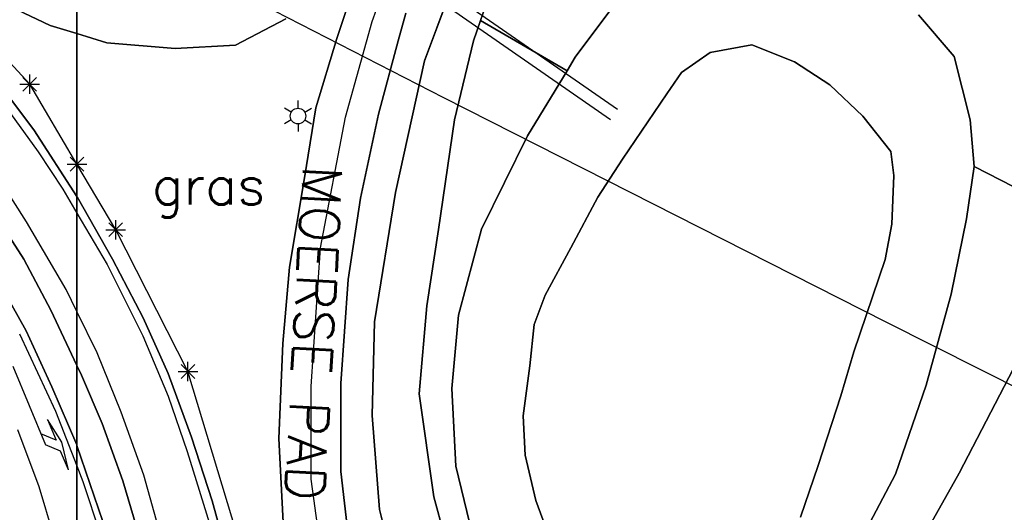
# Model space of a CAD drawing. Header units: millimetres. Extents: x 129727 to 131402, y 399018 to 399724.
# Tile 15 of 60: x 129996 to 130059, y 399355 to 399387. Entities that reach past the tile are written whole.
import ezdxf
from ezdxf.enums import TextEntityAlignment as Align

# ---------------------------------------------------------------- set-up
doc = ezdxf.new("R2010")
doc.units = ezdxf.units.MM
for name, color, linetype in [('HTI_grens RWS', 162, 'FENCELINE1'), ('MDI-VL-BEPLANTING', 7, 'Continuous'), ('MDI-VL-GRAS', 7, 'Continuous'), ('MDI-VL-TALUD', 7, 'Continuous'), ('MDI-VL-VERHARDING', 7, 'Continuous'), ('MDI-VL-WATER', 7, 'Continuous'), ('MDI-XX-BEPLANTING', 80, 'Continuous'), ('MDI-XX-DAMWAND', 252, 'Continuous'), ('MDI-XX-GRAS', 7, 'Continuous'), ('MDI-XX-MARKERING', 251, 'Continuous'), ('MDI-XX-RASTER', 255, 'Continuous'), ('MDI-XX-RIOLERING', 130, 'Continuous'), ('MDI-XX-TALUD', 84, 'Continuous'), ('MDI-XX-TEKST25', 12, 'Continuous'), ('MDI-XX-TERREINAFSCH', 253, 'Continuous')]:
    doc.layers.add(name, color=color, linetype=linetype)
doc.styles.add('ROMANS25', font='ROMANS.shx', dxfattribs={"height": 2.5})
doc.linetypes.add('FENCELINE1', pattern='A,6.35,-2.54,[133,ltypeshp.shx,S=2.54,R=0,X=-2.54,Y=0],-2.54,25.4', length=36.83)

msp = doc.modelspace()

# ---------------------------------------------------------------- linework, layer by layer
for p, q in [((129996.532, 399382.423), (129997.416, 399383.307)), ((129997.416, 399382.423), (129996.532, 399383.307)), ((129996.974, 399382.24), (129996.974, 399383.49)), ((129996.349, 399382.865), (129997.599, 399382.865)), ((130013.741, 399381.073), (130013.308, 399381.323)), ((130014.174, 399381.323), (130014.174, 399381.823)), ((130014.607, 399381.073), (130015.04, 399381.323)), ((130013.741, 399380.573), (130013.308, 399380.323)), ((130014.607, 399380.573), (130015.04, 399380.323)), ((130014.174, 399380.323), (130014.174, 399379.823)), ((129999.558, 399377.291), (130000.442, 399378.175)), ((130000.442, 399377.291), (129999.558, 399378.175)), ((129999.558, 399377.291), (130000.442, 399378.175)), ((130000.442, 399377.291), (129999.558, 399378.175)), ((130000, 399377.108), (130000, 399378.358)), ((130000, 399377.108), (130000, 399378.358)), ((129999.375, 399377.733), (130000.625, 399377.733)), ((129999.375, 399377.733), (130000.625, 399377.733)), ((130002.041, 399373.08), (130002.925, 399373.964)), ((130002.925, 399373.08), (130002.041, 399373.964)), ((130002.483, 399372.897), (130002.483, 399374.147)), ((130001.858, 399373.522), (130003.108, 399373.522)), ((130006.676, 399363.979), (130007.56, 399364.863)), ((130007.56, 399363.979), (130006.676, 399364.863)), ((130007.118, 399363.796), (130007.118, 399365.046)), ((129995.894, 399364.755), (129997.976, 399359.718)), ((130006.493, 399364.421), (130007.743, 399364.421)), ((129998.115, 399361.345), (129998.669, 399360.005)), ((129999.042, 399359.888), (129998.115, 399361.345)), ((129998.669, 399360.005), (129997.689, 399360.411)), ((129999.452, 399358.11), (129999.042, 399359.888)), ((129998.955, 399359.312), (129997.976, 399359.718)), ((129999.452, 399358.11), (129998.955, 399359.312))]:
    msp.add_line(p, q)
msp.add_circle((130014.174, 399380.823), 0.5)
at = {"layer": 'HTI_grens RWS', "linetype": 'FENCELINE1', "ltscale": 0.2}
msp.add_lwpolyline([(130000, 399394.103), (130023.492, 399382.014), (130051.869, 399367.611), (130074.726, 399356.089), (130099.987, 399343.266), (130254.29, 399264.59), (130319.155, 399252.697), (130442.229, 399230.165), (130761.979, 399171.579), (130855.528, 399169.639)], dxfattribs=at)
at = {"layer": 'MDI-VL-BEPLANTING'}
for p, q in [((130025.883, 399386.96), (130027.459, 399391.54)), ((130035.324, 399389.135), (130031.954, 399384.602)), ((130031.425, 399383.731), (130025.883, 399386.96)), ((130056.251, 399384.653), (130053.965, 399387.33)), ((130031.954, 399384.602), (130031.425, 399383.731)), ((130057.266, 399380.578), (130056.251, 399384.653)), ((130057.52, 399377.585), (130057.266, 399380.578)), ((130064.644, 399373.927), (130057.52, 399377.585)), ((130057.52, 399377.585), (130057.52, 399377.585)), ((130056.557, 399357.901), (130061.173, 399366.807)), ((130052.568, 399350.756), (130056.557, 399357.901))]:
    msp.add_line(p, q, dxfattribs=at)
at = {"layer": 'MDI-VL-GRAS'}
for p, q in [((130027.459, 399391.54), (130025.883, 399386.96)), ((130022.286, 399384.365), (130024.635, 399390.7)), ((130024.635, 399390.7), (130022.286, 399384.365)), ((130018.134, 399390.29), (130016.664, 399385.804)), ((130031.954, 399384.602), (130035.324, 399389.135)), ((129994.842, 399388.277), (129998.279, 399386.645)), ((129998.279, 399386.645), (129994.842, 399388.277)), ((130000, 399388.601), (130000, 399386.113)), ((130000, 399386.113), (130000, 399388.601)), ((130010.162, 399385.364), (130013.4, 399387.061)), ((130013.4, 399387.061), (130010.162, 399385.364)), ((130020.599, 399385.658), (130021.079, 399387.421)), ((130025.883, 399386.96), (130025.432, 399385.651)), ((130025.432, 399385.651), (130025.883, 399386.96)), ((130025.883, 399386.96), (130031.425, 399383.731)), ((130025.883, 399386.96), (130025.883, 399386.96)), ((130053.965, 399387.33), (130056.251, 399384.653)), ((129998.279, 399386.645), (130000, 399386.113)), ((130000, 399386.113), (129998.279, 399386.645)), ((130000, 399386.113), (130000, 399375.653)), ((130000, 399375.653), (130000, 399386.113)), ((130000, 399386.113), (130001.915, 399385.52)), ((130001.915, 399385.52), (130000, 399386.113)), ((130016.664, 399385.804), (130015.326, 399381.34)), ((130019.341, 399380.943), (130020.599, 399385.658)), ((130025.432, 399385.651), (130024.217, 399380.576)), ((130024.217, 399380.576), (130025.432, 399385.651)), ((130001.915, 399385.52), (130006.297, 399385.162)), ((130006.297, 399385.162), (130001.915, 399385.52)), ((130006.297, 399385.162), (130010.162, 399385.364)), ((130010.162, 399385.364), (130006.297, 399385.162)), ((130043.266, 399385.396), (130040.594, 399384.911)), ((130046.005, 399384.306), (130043.266, 399385.396)), ((130020.415, 399375.911), (130022.286, 399384.365)), ((130022.286, 399384.365), (130020.415, 399375.911)), ((130031.425, 399383.731), (130031.954, 399384.602)), ((130040.594, 399384.911), (130038.764, 399383.622)), ((130056.251, 399384.653), (130057.266, 399380.578)), ((129997.241, 399379.937), (129994.329, 399383.788)), ((130031.425, 399383.731), (130028.885, 399379.555)), ((130028.885, 399379.555), (130031.425, 399383.731)), ((130048.277, 399382.817), (130046.005, 399384.306)), ((130038.764, 399383.622), (130037.824, 399382.254)), ((130050.398, 399380.816), (130048.277, 399382.817)), ((130037.824, 399382.254), (130034.977, 399378.056)), ((130015.326, 399381.34), (130014.58, 399376.866)), ((130018.178, 399375.541), (130019.341, 399380.943)), ((130024.217, 399380.576), (130023.19, 399373.538)), ((130023.19, 399373.538), (130024.217, 399380.576)), ((130052.19, 399378.556), (130050.398, 399380.816)), ((130057.266, 399380.578), (130057.52, 399377.585)), ((130000, 399375.653), (129997.241, 399379.937)), ((130028.885, 399379.555), (130025.945, 399373.557)), ((130025.945, 399373.557), (130028.885, 399379.555)), ((130034.977, 399378.056), (130033.393, 399375.607)), ((130052.375, 399376.998), (130052.19, 399378.556)), ((130057.025, 399374.216), (130057.52, 399377.585)), ((130057.52, 399377.585), (130057.025, 399374.216)), ((130057.52, 399377.585), (130064.644, 399373.927)), ((130057.52, 399377.585), (130057.52, 399377.585)), ((130014.58, 399376.866), (130013.626, 399371.115)), ((130052.24, 399373.878), (130052.375, 399376.998)), ((130000.016, 399375.628), (130000, 399375.653)), ((130000, 399375.653), (130000, 399375.653)), ((130002.28, 399371.627), (130000.016, 399375.628)), ((130017.381, 399370.325), (130018.178, 399375.541)), ((130019.069, 399367.611), (130020.415, 399375.911)), ((130020.415, 399375.911), (130019.069, 399367.611)), ((130033.393, 399375.607), (130031.666, 399372.364)), ((130033.393, 399375.607), (130033.393, 399375.607)), ((129994.455, 399374.938), (129996.598, 399371.645)), ((130051.81, 399371.603), (130052.24, 399373.878)), ((130056.061, 399369.398), (130057.025, 399374.216)), ((130057.025, 399374.216), (130056.061, 399369.398)), ((130023.19, 399373.538), (130022.43, 399368.64)), ((130022.43, 399368.64), (130023.19, 399373.538)), ((130025.945, 399373.557), (130024.468, 399368.045)), ((130024.468, 399368.045), (130025.945, 399373.557)), ((130031.666, 399372.364), (130030.027, 399369.324)), ((129996.739, 399367.028), (129994.464, 399371.103)), ((129996.598, 399371.645), (129998.335, 399368.355)), ((130004.247, 399367.868), (130002.28, 399371.627)), ((130013.626, 399371.115), (130013.192, 399366.227)), ((130049.81, 399365.695), (130051.81, 399371.603)), ((130016.914, 399363.649), (130017.381, 399370.325)), ((130030.027, 399369.324), (130029.313, 399367.436)), ((130054.452, 399363.547), (130056.061, 399369.398)), ((130056.061, 399369.398), (130054.452, 399363.547)), ((130022.43, 399368.64), (130021.944, 399362.983)), ((130021.944, 399362.983), (130022.43, 399368.64)), ((129998.335, 399368.355), (130000, 399364.8)), ((130024.468, 399368.045), (130024.034, 399363.328)), ((130024.034, 399363.328), (130024.468, 399368.045)), ((130005.844, 399364.285), (130004.247, 399367.868)), ((130018.933, 399361.602), (130019.069, 399367.611)), ((130019.069, 399367.611), (130018.933, 399361.602)), ((130029.313, 399367.436), (130029.04, 399364.794)), ((129998.391, 399363.429), (129996.739, 399367.028)), ((130061.173, 399366.807), (130056.557, 399357.901)), ((130013.192, 399366.227), (130012.946, 399360.123)), ((130048.974, 399362.871), (130049.81, 399365.695)), ((130000, 399364.8), (130000, 399359.678)), ((130000, 399364.8), (130000, 399364.8)), ((130000, 399364.8), (130000.289, 399364.183)), ((130000, 399359.678), (130000, 399364.8)), ((130000, 399364.8), (130000, 399364.8)), ((130029.04, 399364.794), (130028.62, 399361.573)), ((130000.289, 399364.183), (130001.623, 399361.08)), ((130007.346, 399360.198), (130005.844, 399364.285)), ((130016.929, 399358.013), (130016.914, 399363.649)), ((130052.492, 399357.827), (130054.452, 399363.547)), ((130054.452, 399363.547), (130052.492, 399357.827)), ((129999.99, 399359.708), (129998.391, 399363.429)), ((130021.944, 399362.983), (130022.882, 399356.374)), ((130022.882, 399356.374), (130021.944, 399362.983)), ((130024.034, 399363.328), (130024.283, 399358.337)), ((130024.283, 399358.337), (130024.034, 399363.328)), ((130047.53, 399358.382), (130048.974, 399362.871)), ((130001.623, 399361.08), (130002.947, 399357.401)), ((130019.398, 399355.57), (130018.933, 399361.602)), ((130018.933, 399361.602), (130019.398, 399355.57)), ((130028.62, 399361.573), (130028.737, 399359.061)), ((130008.673, 399356.113), (130007.346, 399360.198)), ((130012.946, 399360.123), (130013.225, 399354.748)), ((130000, 399359.678), (129999.99, 399359.708)), ((130001.653, 399354.794), (130000, 399359.678)), ((130028.737, 399359.061), (130029.431, 399356.132)), ((130017.527, 399352.786), (130016.929, 399358.013)), ((130024.283, 399358.337), (130025.453, 399353.622)), ((130025.453, 399353.622), (130024.283, 399358.337)), ((130046.391, 399355.063), (130047.53, 399358.382)), ((130056.557, 399357.901), (130052.568, 399350.756)), ((130002.947, 399357.401), (130004.168, 399353.234)), ((130047.705, 399348.821), (130052.492, 399357.827)), ((130052.492, 399357.827), (130047.705, 399348.821)), ((130009.771, 399352.069), (130008.673, 399356.113)), ((130022.882, 399356.374), (130024.221, 399351.401)), ((130024.221, 399351.401), (130022.882, 399356.374)), ((130029.431, 399356.132), (130030.599, 399352.918)), ((130020.684, 399350.432), (130019.398, 399355.57)), ((130019.398, 399355.57), (130020.684, 399350.432))]:
    msp.add_line(p, q, dxfattribs=at)
at = {"layer": 'MDI-VL-TALUD'}
for p, q in [((130027.459, 399391.54), (130025.883, 399386.96)), ((130022.286, 399384.365), (130024.635, 399390.7)), ((130031.954, 399384.602), (130035.324, 399389.135)), ((129998.279, 399386.645), (129994.842, 399388.277)), ((130000, 399388.601), (130000, 399386.113)), ((130000, 399386.113), (130000, 399388.601)), ((130013.4, 399387.061), (130010.162, 399385.364)), ((130025.883, 399386.96), (130025.432, 399385.651)), ((130025.883, 399386.96), (130025.883, 399386.96)), ((130053.965, 399387.33), (130056.251, 399384.653)), ((130000, 399386.113), (129998.279, 399386.645)), ((130001.915, 399385.52), (130000, 399386.113)), ((130025.432, 399385.651), (130024.217, 399380.576)), ((130006.297, 399385.162), (130001.915, 399385.52)), ((130010.162, 399385.364), (130006.297, 399385.162)), ((130043.266, 399385.396), (130040.594, 399384.911)), ((130046.005, 399384.306), (130043.266, 399385.396)), ((130020.415, 399375.911), (130022.286, 399384.365)), ((130031.425, 399383.731), (130031.954, 399384.602)), ((130040.594, 399384.911), (130038.764, 399383.622)), ((130056.251, 399384.653), (130057.266, 399380.578)), ((130028.885, 399379.555), (130031.425, 399383.731)), ((130048.277, 399382.817), (130046.005, 399384.306)), ((130038.764, 399383.622), (130037.824, 399382.254)), ((130050.398, 399380.816), (130048.277, 399382.817)), ((130037.824, 399382.254), (130034.977, 399378.056)), ((130024.217, 399380.576), (130023.19, 399373.538)), ((130052.19, 399378.556), (130050.398, 399380.816)), ((130057.266, 399380.578), (130057.52, 399377.585)), ((130025.945, 399373.557), (130028.885, 399379.555)), ((130034.977, 399378.056), (130033.393, 399375.607)), ((130052.375, 399376.998), (130052.19, 399378.556)), ((130057.52, 399377.585), (130057.025, 399374.216)), ((130057.52, 399377.585), (130057.52, 399377.585)), ((130052.24, 399373.878), (130052.375, 399376.998)), ((130019.069, 399367.611), (130020.415, 399375.911)), ((130033.393, 399375.607), (130031.666, 399372.364)), ((130033.393, 399375.607), (130033.393, 399375.607)), ((130051.81, 399371.603), (130052.24, 399373.878)), ((130057.025, 399374.216), (130056.061, 399369.398)), ((130023.19, 399373.538), (130022.43, 399368.64)), ((130024.468, 399368.045), (130025.945, 399373.557)), ((130031.666, 399372.364), (130030.027, 399369.324)), ((130049.81, 399365.695), (130051.81, 399371.603)), ((130030.027, 399369.324), (130029.313, 399367.436)), ((130056.061, 399369.398), (130054.452, 399363.547)), ((130022.43, 399368.64), (130021.944, 399362.983)), ((130024.034, 399363.328), (130024.468, 399368.045)), ((130018.933, 399361.602), (130019.069, 399367.611)), ((130029.313, 399367.436), (130029.04, 399364.794)), ((130056.557, 399357.901), (130061.173, 399366.807)), ((130048.974, 399362.871), (130049.81, 399365.695)), ((130029.04, 399364.794), (130028.62, 399361.573)), ((130054.452, 399363.547), (130052.492, 399357.827)), ((130021.944, 399362.983), (130022.882, 399356.374)), ((130024.283, 399358.337), (130024.034, 399363.328)), ((130047.53, 399358.382), (130048.974, 399362.871)), ((130019.398, 399355.57), (130018.933, 399361.602)), ((130028.62, 399361.573), (130028.737, 399359.061)), ((130028.737, 399359.061), (130029.431, 399356.132)), ((130025.453, 399353.622), (130024.283, 399358.337)), ((130046.391, 399355.063), (130047.53, 399358.382)), ((130052.568, 399350.756), (130056.557, 399357.901)), ((130052.492, 399357.827), (130047.705, 399348.821)), ((130022.882, 399356.374), (130024.221, 399351.401)), ((130029.431, 399356.132), (130030.599, 399352.918)), ((130020.684, 399350.432), (130019.398, 399355.57))]:
    msp.add_line(p, q, dxfattribs=at)
at = {"layer": 'MDI-VL-VERHARDING'}
for p, q in [((130016.664, 399385.804), (130018.134, 399390.29)), ((130021.079, 399387.421), (130020.599, 399385.658)), ((130015.326, 399381.34), (130016.664, 399385.804)), ((130020.599, 399385.658), (130019.341, 399380.943)), ((129994.329, 399383.788), (129997.241, 399379.937)), ((130014.58, 399376.866), (130015.326, 399381.34)), ((130019.341, 399380.943), (130018.178, 399375.541)), ((129997.241, 399379.937), (130000, 399375.653)), ((130013.626, 399371.115), (130014.58, 399376.866)), ((130000, 399375.653), (130000, 399364.8)), ((130000, 399364.8), (130000, 399375.653)), ((130000, 399375.653), (130000.016, 399375.628)), ((130000.016, 399375.628), (130002.28, 399371.627)), ((130018.178, 399375.541), (130017.381, 399370.325)), ((129996.598, 399371.645), (129994.455, 399374.938)), ((129994.464, 399371.103), (129996.739, 399367.028)), ((129998.335, 399368.355), (129996.598, 399371.645)), ((130002.28, 399371.627), (130004.247, 399367.868)), ((130013.192, 399366.227), (130013.626, 399371.115)), ((130017.381, 399370.325), (130016.914, 399363.649)), ((130000, 399364.8), (129998.335, 399368.355)), ((130004.247, 399367.868), (130005.844, 399364.285)), ((129996.739, 399367.028), (129998.391, 399363.429)), ((130012.946, 399360.123), (130013.192, 399366.227)), ((130000.289, 399364.183), (130000, 399364.8)), ((130001.623, 399361.08), (130000.289, 399364.183)), ((130005.844, 399364.285), (130007.346, 399360.198)), ((130016.914, 399363.649), (130016.929, 399358.013)), ((129998.391, 399363.429), (129999.99, 399359.708)), ((130002.947, 399357.401), (130001.623, 399361.08)), ((130007.346, 399360.198), (130008.673, 399356.113)), ((130013.225, 399354.748), (130012.946, 399360.123)), ((129999.99, 399359.708), (130000, 399359.678)), ((130000, 399359.678), (130000, 399336.936)), ((130000, 399336.936), (130000, 399359.678)), ((130000, 399359.678), (130001.653, 399354.794)), ((130016.929, 399358.013), (130017.527, 399352.786)), ((130004.168, 399353.234), (130002.947, 399357.401)), ((130008.673, 399356.113), (130009.771, 399352.069))]:
    msp.add_line(p, q, dxfattribs=at)
at = {"layer": 'MDI-VL-WATER'}
for p, q in [((130040.594, 399384.911), (130043.266, 399385.396)), ((130043.266, 399385.396), (130046.005, 399384.306)), ((130038.764, 399383.622), (130040.594, 399384.911)), ((130046.005, 399384.306), (130048.277, 399382.817)), ((130037.824, 399382.254), (130038.764, 399383.622)), ((130048.277, 399382.817), (130050.398, 399380.816)), ((130034.977, 399378.056), (130037.824, 399382.254)), ((130050.398, 399380.816), (130052.19, 399378.556)), ((130033.393, 399375.607), (130034.977, 399378.056)), ((130052.19, 399378.556), (130052.375, 399376.998)), ((130052.375, 399376.998), (130052.24, 399373.878)), ((130031.666, 399372.364), (130033.393, 399375.607)), ((130033.393, 399375.607), (130033.393, 399375.607)), ((130052.24, 399373.878), (130051.81, 399371.603)), ((130030.027, 399369.324), (130031.666, 399372.364)), ((130051.81, 399371.603), (130049.81, 399365.695)), ((130029.313, 399367.436), (130030.027, 399369.324)), ((130029.04, 399364.794), (130029.313, 399367.436)), ((130049.81, 399365.695), (130048.974, 399362.871)), ((130028.62, 399361.573), (130029.04, 399364.794)), ((130048.974, 399362.871), (130047.53, 399358.382)), ((130028.737, 399359.061), (130028.62, 399361.573)), ((130029.431, 399356.132), (130028.737, 399359.061)), ((130047.53, 399358.382), (130046.391, 399355.063)), ((130030.599, 399352.918), (130029.431, 399356.132))]:
    msp.add_line(p, q, dxfattribs=at)
at = {"layer": 'MDI-XX-BEPLANTING'}
for p, q in [((129996.974, 399382.865), (129989.073, 399391.36)), ((130000, 399377.733), (129996.974, 399382.865)), ((130002.483, 399373.522), (130000, 399377.733)), ((130007.118, 399364.421), (130002.483, 399373.522)), ((130010.563, 399352.947), (130007.118, 399364.421))]:
    msp.add_line(p, q, dxfattribs=at)
at = {"layer": 'MDI-XX-DAMWAND'}
for p, q in [((130043.266, 399385.396), (130040.594, 399384.911)), ((130046.005, 399384.306), (130043.266, 399385.396)), ((130040.594, 399384.911), (130038.764, 399383.622)), ((130048.277, 399382.817), (130046.005, 399384.306)), ((130038.764, 399383.622), (130037.824, 399382.254)), ((130050.398, 399380.816), (130048.277, 399382.817)), ((130052.19, 399378.556), (130050.398, 399380.816)), ((130034.977, 399378.056), (130033.393, 399375.607)), ((130052.375, 399376.998), (130052.19, 399378.556)), ((130052.24, 399373.878), (130052.375, 399376.998)), ((130033.393, 399375.607), (130031.666, 399372.364)), ((130051.81, 399371.603), (130052.24, 399373.878)), ((130031.666, 399372.364), (130030.027, 399369.324)), ((130049.81, 399365.695), (130051.81, 399371.603)), ((130030.027, 399369.324), (130029.313, 399367.436)), ((130029.313, 399367.436), (130029.04, 399364.794)), ((130048.974, 399362.871), (130049.81, 399365.695)), ((130029.04, 399364.794), (130028.62, 399361.573)), ((130028.62, 399361.573), (130028.737, 399359.061)), ((130028.737, 399359.061), (130029.431, 399356.132)), ((130046.391, 399355.063), (130047.53, 399358.382)), ((130029.431, 399356.132), (130030.599, 399352.918))]:
    msp.add_line(p, q, dxfattribs=at)
at = {"layer": 'MDI-XX-MARKERING'}
for p, q in [((130018.918, 399386.894), (130020.855, 399392.279)), ((130017.214, 399380.744), (130018.918, 399386.894)), ((129994.674, 399382.45), (129997.521, 399378.517)), ((130015.621, 399372.364), (130017.214, 399380.744)), ((129997.521, 399378.517), (129999.087, 399376.138)), ((129996.774, 399374.032), (129994.596, 399377.42)), ((129999.087, 399376.138), (130000, 399374.584)), ((130000, 399374.584), (130001.935, 399371.289)), ((129999.312, 399369.688), (129996.774, 399374.032)), ((130015.009, 399363.471), (130015.621, 399372.364)), ((130001.935, 399371.289), (130004.226, 399366.708)), ((130000, 399368.275), (129999.312, 399369.688)), ((130001.288, 399365.63), (130000, 399368.275)), ((129996.31, 399366.847), (129998.63, 399361.88)), ((130004.226, 399366.708), (130005.859, 399362.842)), ((130002.842, 399361.815), (130001.288, 399365.63)), ((130015.02, 399357.506), (130015.009, 399363.471)), ((130005.859, 399362.842), (130007.077, 399359.287)), ((129998.63, 399361.88), (130000, 399358.362)), ((130004.285, 399357.765), (130002.842, 399361.815)), ((129997.571, 399357.015), (129996.217, 399360.669)), ((130007.077, 399359.287), (130008.696, 399354.055)), ((130000, 399358.362), (130000.387, 399357.368)), ((130000.387, 399357.368), (130001.732, 399353.295)), ((130005.676, 399352.782), (130004.285, 399357.765)), ((130015.789, 399351.943), (130015.02, 399357.506)), ((129998.993, 399352.328), (129997.571, 399357.015))]:
    msp.add_line(p, q, dxfattribs=at)
at = {"layer": 'MDI-XX-RASTER'}
for p, q in [((130037.824, 399382.254), (130034.977, 399378.056)), ((130047.53, 399358.382), (130048.974, 399362.871))]:
    msp.add_line(p, q, dxfattribs=at)
at = {"layer": 'MDI-XX-RIOLERING'}
for p, q in [((130034.663, 399381.243), (130004.934, 399401.9)), ((130034.207, 399380.587), (130004.478, 399401.244))]:
    msp.add_line(p, q, dxfattribs=at)
at = {"layer": 'MDI-XX-TALUD'}
for p, q in [((130025.883, 399386.96), (130027.459, 399391.54)), ((130024.635, 399390.7), (130022.286, 399384.365)), ((130035.324, 399389.135), (130031.954, 399384.602)), ((129994.842, 399388.277), (129998.279, 399386.645)), ((130010.162, 399385.364), (130013.4, 399387.061)), ((130025.432, 399385.651), (130025.883, 399386.96)), ((130056.251, 399384.653), (130053.965, 399387.33)), ((129998.279, 399386.645), (130000, 399386.113)), ((130000, 399386.113), (130001.915, 399385.52)), ((130024.217, 399380.576), (130025.432, 399385.651)), ((130001.915, 399385.52), (130006.297, 399385.162)), ((130006.297, 399385.162), (130010.162, 399385.364)), ((130022.286, 399384.365), (130020.415, 399375.911)), ((130031.954, 399384.602), (130031.425, 399383.731)), ((130057.266, 399380.578), (130056.251, 399384.653)), ((130031.425, 399383.731), (130028.885, 399379.555)), ((130023.19, 399373.538), (130024.217, 399380.576)), ((130057.52, 399377.585), (130057.266, 399380.578)), ((130028.885, 399379.555), (130025.945, 399373.557)), ((130057.025, 399374.216), (130057.52, 399377.585)), ((130020.415, 399375.911), (130019.069, 399367.611)), ((130056.061, 399369.398), (130057.025, 399374.216)), ((130022.43, 399368.64), (130023.19, 399373.538)), ((130025.945, 399373.557), (130024.468, 399368.045)), ((130054.452, 399363.547), (130056.061, 399369.398)), ((130021.944, 399362.983), (130022.43, 399368.64)), ((130024.468, 399368.045), (130024.034, 399363.328)), ((130019.069, 399367.611), (130018.933, 399361.602)), ((130061.173, 399366.807), (130056.557, 399357.901)), ((130052.492, 399357.827), (130054.452, 399363.547)), ((130022.882, 399356.374), (130021.944, 399362.983)), ((130024.034, 399363.328), (130024.283, 399358.337)), ((130018.933, 399361.602), (130019.398, 399355.57)), ((130024.283, 399358.337), (130025.453, 399353.622)), ((130056.557, 399357.901), (130052.568, 399350.756)), ((130047.705, 399348.821), (130052.492, 399357.827)), ((130024.221, 399351.401), (130022.882, 399356.374)), ((130019.398, 399355.57), (130020.684, 399350.432))]:
    msp.add_line(p, q, dxfattribs=at)
at = {"layer": 'MDI-XX-TERREINAFSCH'}
for p, q in [((130018.134, 399390.29), (130016.664, 399385.804)), ((130021.079, 399387.421), (130020.599, 399385.658)), ((130025.883, 399386.96), (130031.425, 399383.731)), ((130016.664, 399385.804), (130015.326, 399381.34)), ((130020.599, 399385.658), (130019.341, 399380.943)), ((129997.241, 399379.937), (129994.329, 399383.788)), ((130015.326, 399381.34), (130014.58, 399376.866)), ((130019.341, 399380.943), (130018.178, 399375.541)), ((130000, 399375.653), (129997.241, 399379.937)), ((130057.52, 399377.585), (130064.644, 399373.927)), ((130014.58, 399376.866), (130013.626, 399371.115)), ((130000.016, 399375.628), (130000, 399375.653)), ((130002.28, 399371.627), (130000.016, 399375.628)), ((130018.178, 399375.541), (130017.381, 399370.325)), ((129996.598, 399371.645), (129994.455, 399374.938)), ((129994.464, 399371.103), (129996.739, 399367.028)), ((129998.335, 399368.355), (129996.598, 399371.645)), ((130004.247, 399367.868), (130002.28, 399371.627)), ((130013.626, 399371.115), (130013.192, 399366.227)), ((130017.381, 399370.325), (130016.914, 399363.649)), ((130000, 399364.8), (129998.335, 399368.355)), ((130005.844, 399364.285), (130004.247, 399367.868)), ((129996.739, 399367.028), (129998.391, 399363.429)), ((130013.192, 399366.227), (130012.946, 399360.123)), ((130000.289, 399364.183), (130000, 399364.8)), ((130001.623, 399361.08), (130000.289, 399364.183)), ((130007.346, 399360.198), (130005.844, 399364.285)), ((130016.914, 399363.649), (130016.929, 399358.013)), ((129998.391, 399363.429), (129999.99, 399359.708)), ((130002.947, 399357.401), (130001.623, 399361.08)), ((130008.673, 399356.113), (130007.346, 399360.198)), ((130012.946, 399360.123), (130013.225, 399354.748)), ((129999.99, 399359.708), (130000, 399359.678)), ((130000, 399359.678), (130001.653, 399354.794)), ((130016.929, 399358.013), (130017.527, 399352.786)), ((130004.168, 399353.234), (130002.947, 399357.401)), ((130009.771, 399352.069), (130008.673, 399356.113))]:
    msp.add_line(p, q, dxfattribs=at)

# ---------------------------------------------------------------- texts
at = {"layer": 'MDI-XX-GRAS', "style": 'ROMANS25'}
msp.add_text('gras', height=2.5, dxfattribs=at).set_placement((130008.445, 399376.39), align=Align.MIDDLE_CENTER)
at = {"layer": 'MDI-XX-TEKST25', "style": 'ROMANS25'}
msp.add_text('MOERSE PAD', height=2.5, rotation=266.8558, dxfattribs=at).set_placement((130015.167, 399366.878), align=Align.MIDDLE_CENTER)

doc.saveas('drawing.dxf')
